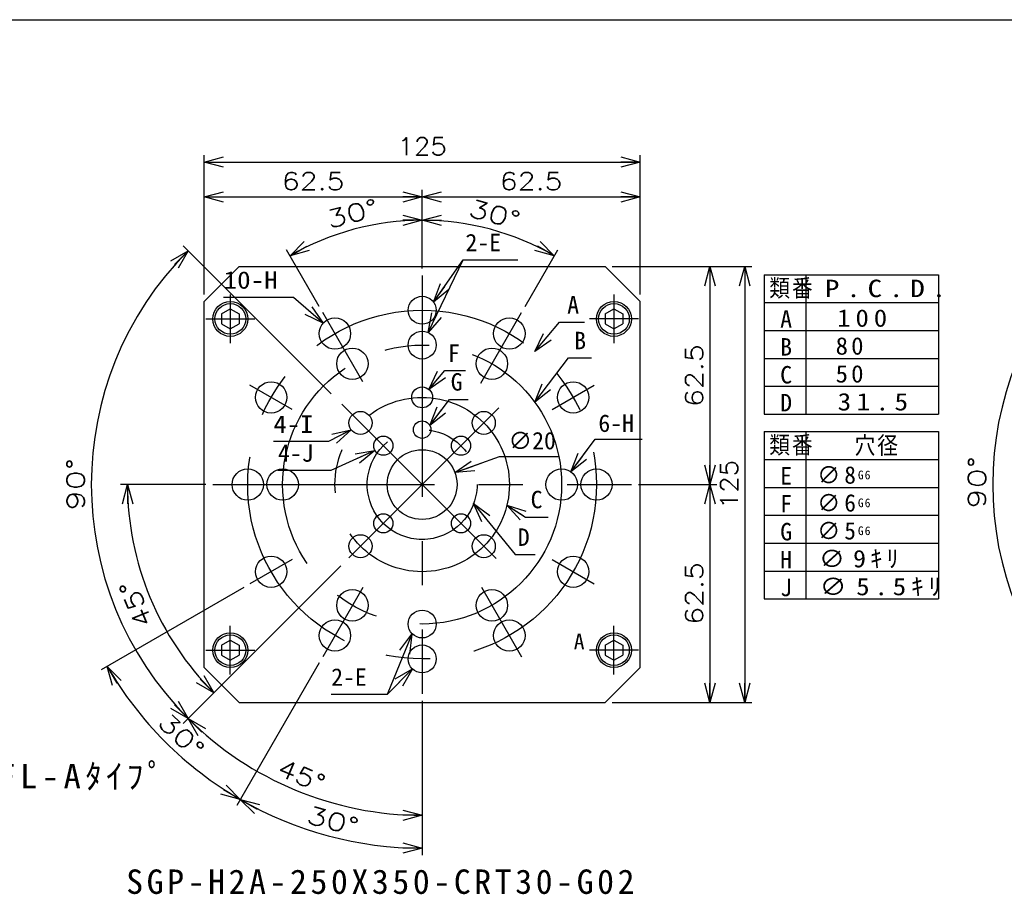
# Model space of a CAD drawing. Extents: x 0 to 564, y 0 to 400.
# Tile 9 of 10: x 281 to 422, y 275 to 400. Entities that reach past the tile are written whole.
import ezdxf

# ---------------------------------------------------------------- set-up
doc = ezdxf.new("R2010")
doc.units = 0
doc.linetypes.add('CENTER', pattern=[50.8, 31.75, -6.35, 6.35, -6.35])
doc.layers.get('0').update_dxf_attribs({"linetype": 'CONTINUOUS'})
doc.layers.get('DEFPOINTS').update_dxf_attribs({"linetype": 'CONTINUOUS'})
doc.layers.add('寸法線', color=11, linetype='CONTINUOUS')
doc.layers.add('支柱A', color=10, linetype='CONTINUOUS')
doc.styles.add('MX_DIMTXSTY_2', font='txt.sh', dxfattribs={"width": 1.2, "bigfont": 'extfont'})
doc.styles.add('MX_DIMTXSTY_3', font='txt.sh', dxfattribs={"width": 1.1, "bigfont": 'extfont'})
doc.styles.add('MX_DIMTXSTY_6', font='txt.sh', dxfattribs={"width": 1.35, "bigfont": 'extfont'})
doc.styles.add('MX_DIMTXSTY_7', font='txt.sh', dxfattribs={"width": 1.25, "bigfont": 'extfont'})
doc.styles.add('MX_NOTE_STANDARD', font='txt.sh', dxfattribs={"bigfont": 'extfont'})
doc.dimstyles.new('MXDIMSTYLE', dxfattribs={"dimtxt": 3, "dimasz": 2.5, "dimexe": 1, "dimexo": 1, "dimgap": 1, "dimtad": 1, "dimdsep": 46, "dimtxsty": 'MX_NOTE_STANDARD', "dimblk1": 'OPEN30', "dimblk2": 'OPEN30', "dimsah": 1, "dimcen": 2.5, "dimadec": 0, "dimazin": 0, "dimtfac": 1, "dimtmove": 0, "dimatfit": 3, "dimldrblk": 'OPEN30', "dimfxl": 1, "dimtzin": 0, "dimarcsym": 0})

# ---------------------------------------------------------------- blocks, each defined once
blk = doc.blocks.new('_OPEN30')
at = {"color": 0, "linetype": 'ByBlock', "lineweight": -2}
for p, q in [((-1, 0.267949), (0, 0)), ((0, 0), (-1, -0.267949)), ((0, 0), (-1, 0))]:
    blk.add_line(p, q, dxfattribs=at)
blk = doc.blocks.new('*D14')
at = {"color": 22, "linetype": 'CONTINUOUS'}
for p, q in [((359.561869, 335.150496), (363.042323, 339.865718)), ((363.042323, 339.865718), (369.790441, 339.865718)), ((359.561869, 335.150496), (361.937354, 338.368736))]:
    blk.add_line(p, q, dxfattribs=at)
at = {"layer": 'DEFPOINTS', "color": 0, "linetype": 'CONTINUOUS'}
for p in [(359.561869, 335.150496), (356.889449, 331.529975)]:
    blk.add_point(p, dxfattribs=at)
at = {"color": 22, "linetype": 'CONTINUOUS', "xscale": 2.77, "yscale": 2.77, "zscale": 2.77, "rotation": 233.567795}
blk.add_blockref('_OPEN30', (359.561869, 335.150496), dxfattribs=at)
at = {"color": 22, "linetype": 'CONTINUOUS', "insert": (366.040441, 342.115718), "char_height": 2.5, "attachment_point": 5, "line_spacing_factor": 0.72}
blk.add_mtext('\\A1;6-H', dxfattribs=at)
blk = doc.blocks.new('_NONE')
at = {"color": 0, "linetype": 'ByBlock', "lineweight": -2}
blk.add_circle((0, 0), 0.25, dxfattribs=at)
blk = doc.blocks.new('*D17')
at = {"color": 22, "linetype": 'CONTINUOUS'}
for p, q in [((342.924846, 335.048346), (349.293998, 337.363473)), ((342.924846, 335.048346), (346.684196, 336.414834)), ((349.293998, 337.363473), (357.745218, 337.363473))]:
    blk.add_line(p, q, dxfattribs=at)
at = {"layer": 'DEFPOINTS', "color": 0, "linetype": 'CONTINUOUS'}
for p in [(342.924846, 335.048346), (333.526472, 331.632126)]:
    blk.add_point(p, dxfattribs=at)
at = {"color": 22, "linetype": 'CONTINUOUS', "xscale": 2.77, "yscale": 2.77, "zscale": 2.77, "rotation": 199.975728}
blk.add_blockref('_OPEN30', (342.924846, 335.048346), dxfattribs=at)
at = {"color": 22, "linetype": 'CONTINUOUS', "insert": (353.995218, 339.613473), "char_height": 2.5, "attachment_point": 5, "line_spacing_factor": 0.72}
blk.add_mtext('\\A1;∅20', dxfattribs=at)
blk = doc.blocks.new('*D23')
at = {"color": 22, "linetype": 'CONTINUOUS'}
for p, q in [((338.225659, 365.590236), (338.225659, 375.590236)), ((369.475659, 360.590236), (369.475659, 375.590236)), ((338.225659, 374.590236), (369.475659, 374.590236))]:
    blk.add_line(p, q, dxfattribs=at)
at = {"layer": 'DEFPOINTS', "color": 0, "linetype": 'CONTINUOUS'}
for p in [(369.475659, 374.590236), (338.225659, 364.590236), (369.475659, 359.590236)]:
    blk.add_point(p, dxfattribs=at)
at = {"color": 22, "linetype": 'CONTINUOUS', "xscale": 2.77, "yscale": 2.77, "zscale": 2.77, "rotation": 180}
blk.add_blockref('_OPEN30', (338.225659, 374.590236), dxfattribs=at)
at = {"color": 22, "linetype": 'CONTINUOUS', "xscale": 2.77, "yscale": 2.77, "zscale": 2.77}
blk.add_blockref('_OPEN30', (369.475659, 374.590236), dxfattribs=at)
at = {"color": 22, "linetype": 'CONTINUOUS', "insert": (353.850659, 376.840236), "char_height": 2.5, "attachment_point": 5, "line_spacing_factor": 0.72, "style": 'MX_DIMTXSTY_2'}
blk.add_mtext('\\A1;62.5', dxfattribs=at)
blk = doc.blocks.new('*D24')
at = {"color": 22, "linetype": 'CONTINUOUS'}
for p, q in [((370.475659, 333.340236), (380.475659, 333.340236)), ((379.475659, 333.340236), (379.475659, 302.090236)), ((365.475659, 302.090236), (380.475659, 302.090236))]:
    blk.add_line(p, q, dxfattribs=at)
at = {"layer": 'DEFPOINTS', "color": 0, "linetype": 'CONTINUOUS'}
for p in [(369.475659, 333.340236), (364.475659, 302.090236), (379.475659, 302.090236)]:
    blk.add_point(p, dxfattribs=at)
at = {"color": 22, "linetype": 'CONTINUOUS', "xscale": 2.77, "yscale": 2.77, "zscale": 2.77}
for p, rotation in [((379.475659, 333.340236), 90), ((379.475659, 302.090236), 270)]:
    blk.add_blockref('_OPEN30', p, dxfattribs=dict(at, rotation=rotation))
at = {"color": 22, "linetype": 'CONTINUOUS', "insert": (377.225659, 317.715236), "char_height": 2.5, "attachment_point": 5, "rotation": 90, "line_spacing_factor": 0.72, "style": 'MX_DIMTXSTY_2'}
blk.add_mtext('\\A1;62.5', dxfattribs=at)
blk = doc.blocks.new('*D25')
at = {"color": 22, "linetype": 'CONTINUOUS'}
for p, q in [((365.475659, 364.590236), (380.475659, 364.590236)), ((379.475659, 364.590236), (379.475659, 333.340236)), ((369.225659, 333.340236), (380.475659, 333.340236))]:
    blk.add_line(p, q, dxfattribs=at)
at = {"layer": 'DEFPOINTS', "color": 0, "linetype": 'CONTINUOUS'}
for p in [(364.475659, 364.590236), (368.225659, 333.340236), (379.475659, 333.340236)]:
    blk.add_point(p, dxfattribs=at)
at = {"color": 22, "linetype": 'CONTINUOUS', "xscale": 2.77, "yscale": 2.77, "zscale": 2.77}
for p, rotation in [((379.475659, 364.590236), 90), ((379.475659, 333.340236), 270)]:
    blk.add_blockref('_OPEN30', p, dxfattribs=dict(at, rotation=rotation))
at = {"color": 22, "linetype": 'CONTINUOUS', "insert": (377.225659, 348.965236), "char_height": 2.5, "attachment_point": 5, "rotation": 90, "line_spacing_factor": 0.72, "style": 'MX_DIMTXSTY_2'}
blk.add_mtext('\\A1;62.5', dxfattribs=at)
blk = doc.blocks.new('*D26')
at = {"color": 22, "linetype": 'CONTINUOUS'}
for p, q in [((365.475659, 364.590236), (385.475659, 364.590236)), ((384.475659, 364.590236), (384.475659, 302.090236)), ((365.475659, 302.090236), (385.475659, 302.090236))]:
    blk.add_line(p, q, dxfattribs=at)
at = {"layer": 'DEFPOINTS', "color": 0, "linetype": 'CONTINUOUS'}
for p in [(364.475659, 364.590236), (364.475659, 302.090236), (384.475659, 302.090236)]:
    blk.add_point(p, dxfattribs=at)
at = {"color": 22, "linetype": 'CONTINUOUS', "xscale": 2.77, "yscale": 2.77, "zscale": 2.77}
for p, rotation in [((384.475659, 364.590236), 90), ((384.475659, 302.090236), 270)]:
    blk.add_blockref('_OPEN30', p, dxfattribs=dict(at, rotation=rotation))
at = {"color": 22, "linetype": 'CONTINUOUS', "insert": (382.225659, 333.340236), "char_height": 2.5, "attachment_point": 5, "rotation": 90, "line_spacing_factor": 0.72, "style": 'MX_DIMTXSTY_3'}
blk.add_mtext('\\A1;125', dxfattribs=at)
blk = doc.blocks.new('*D27')
at = {"color": 22, "linetype": 'CONTINUOUS'}
for p, q in [((306.975659, 360.590236), (306.975659, 375.590236)), ((338.225659, 364.340236), (338.225659, 375.590236)), ((306.975659, 374.590236), (338.225659, 374.590236))]:
    blk.add_line(p, q, dxfattribs=at)
at = {"layer": 'DEFPOINTS', "color": 0, "linetype": 'CONTINUOUS'}
for p in [(338.225659, 374.590236), (338.225659, 363.340236), (306.975659, 359.590236)]:
    blk.add_point(p, dxfattribs=at)
at = {"color": 22, "linetype": 'CONTINUOUS', "xscale": 2.77, "yscale": 2.77, "zscale": 2.77, "rotation": 180}
blk.add_blockref('_OPEN30', (306.975659, 374.590236), dxfattribs=at)
at = {"color": 22, "linetype": 'CONTINUOUS', "xscale": 2.77, "yscale": 2.77, "zscale": 2.77}
blk.add_blockref('_OPEN30', (338.225659, 374.590236), dxfattribs=at)
at = {"color": 22, "linetype": 'CONTINUOUS', "insert": (322.600659, 376.840236), "char_height": 2.5, "attachment_point": 5, "line_spacing_factor": 0.72, "style": 'MX_DIMTXSTY_2'}
blk.add_mtext('\\A1;62.5', dxfattribs=at)
blk = doc.blocks.new('*D28')
at = {"color": 22, "linetype": 'CONTINUOUS'}
for p, q in [((306.975659, 360.590236), (306.975659, 380.590236)), ((369.475659, 360.590236), (369.475659, 380.590236)), ((306.975659, 379.590236), (369.475659, 379.590236))]:
    blk.add_line(p, q, dxfattribs=at)
at = {"layer": 'DEFPOINTS', "color": 0, "linetype": 'CONTINUOUS'}
for p in [(369.475659, 379.590236), (306.975659, 359.590236), (369.475659, 359.590236)]:
    blk.add_point(p, dxfattribs=at)
at = {"color": 22, "linetype": 'CONTINUOUS', "xscale": 2.77, "yscale": 2.77, "zscale": 2.77, "rotation": 180}
blk.add_blockref('_OPEN30', (306.975659, 379.590236), dxfattribs=at)
at = {"color": 22, "linetype": 'CONTINUOUS', "xscale": 2.77, "yscale": 2.77, "zscale": 2.77}
blk.add_blockref('_OPEN30', (369.475659, 379.590236), dxfattribs=at)
at = {"color": 22, "linetype": 'CONTINUOUS', "insert": (338.225659, 381.840236), "char_height": 2.5, "attachment_point": 5, "line_spacing_factor": 0.72, "style": 'MX_DIMTXSTY_3'}
blk.add_mtext('\\A1;125', dxfattribs=at)
blk = doc.blocks.new('*D29')
at = {"color": 22, "linetype": 'CONTINUOUS'}
for p, q in [((325.204351, 346.361543), (303.982554, 367.58334)), ((321.255097, 316.369674), (303.982554, 299.097131))]:
    blk.add_line(p, q, dxfattribs=at)
blk.add_arc((338.225659, 333.340236), 47.427063, 135, 225, dxfattribs=at)
at = {"layer": 'DEFPOINTS', "color": 0, "linetype": 'CONTINUOUS'}
for p in [(325.911458, 345.654436), (290.798596, 333.340236), (338.225659, 333.340236), (321.962204, 317.076781)]:
    blk.add_point(p, dxfattribs=at)
at = {"color": 22, "linetype": 'CONTINUOUS', "xscale": 2.77, "yscale": 2.77, "zscale": 2.77}
for p, rotation in [((304.689661, 366.876234), 45), ((304.689661, 299.804238), 315)]:
    blk.add_blockref('_OPEN30', p, dxfattribs=dict(at, rotation=rotation))
at = {"color": 22, "linetype": 'CONTINUOUS', "insert": (288.548617, 333.385994), "char_height": 2.5, "attachment_point": 5, "rotation": 89.9472306, "line_spacing_factor": 0.72, "style": 'MX_DIMTXSTY_6'}
blk.add_mtext('\\A1;90°', dxfattribs=at)
blk = doc.blocks.new('*D30')
at = {"color": 22, "linetype": 'CONTINUOUS'}
for p, q in [((307.225659, 333.340236), (294.985684, 333.340236)), ((326.584333, 321.69891), (307.65038, 302.764957))]:
    blk.add_line(p, q, dxfattribs=at)
blk.add_arc((338.225659, 333.340236), 42.239974, 180, 225, dxfattribs=at)
at = {"layer": 'DEFPOINTS', "color": 0, "linetype": 'CONTINUOUS'}
for p in [(308.225659, 333.340236), (338.225659, 333.340236), (327.29144, 322.406016), (299.201011, 317.175697)]:
    blk.add_point(p, dxfattribs=at)
at = {"color": 22, "linetype": 'CONTINUOUS', "xscale": 2.77, "yscale": 2.77, "zscale": 2.77}
for p, rotation in [((295.985684, 333.340236), 90), ((308.357486, 303.472063), 315)]:
    blk.add_blockref('_OPEN30', p, dxfattribs=dict(at, rotation=rotation))
at = {"color": 22, "linetype": 'CONTINUOUS', "insert": (297.160132, 316.223566), "char_height": 2.5, "attachment_point": 5, "rotation": 112.62703573, "line_spacing_factor": 0.72, "style": 'MX_DIMTXSTY_7'}
blk.add_mtext('\\A1;45°', dxfattribs=at)
blk = doc.blocks.new('*D31')
at = {"color": 22, "linetype": 'CONTINUOUS'}
for p, q in [((338.225659, 364.340236), (338.225659, 372.228735)), ((323.475659, 358.887985), (318.781409, 367.018664))]:
    blk.add_line(p, q, dxfattribs=at)
blk.add_arc((338.225659, 333.340236), 37.888499, 90, 120, dxfattribs=at)
at = {"layer": 'DEFPOINTS', "color": 0, "linetype": 'CONTINUOUS'}
for p in [(328.419394, 369.937716), (338.225659, 363.340236), (323.975659, 358.02196), (338.225659, 333.340236)]:
    blk.add_point(p, dxfattribs=at)
at = {"color": 22, "linetype": 'CONTINUOUS', "xscale": 2.77, "yscale": 2.77, "zscale": 2.77}
blk.add_blockref('_OPEN30', (338.225659, 371.228735), dxfattribs=at)
at = {"color": 22, "linetype": 'CONTINUOUS', "xscale": 2.77, "yscale": 2.77, "zscale": 2.77, "rotation": 210}
blk.add_blockref('_OPEN30', (319.281409, 366.152639), dxfattribs=at)
at = {"color": 22, "linetype": 'CONTINUOUS', "insert": (328.22444, 372.212781), "char_height": 2.5, "attachment_point": 5, "rotation": 14.42828814, "line_spacing_factor": 0.72, "style": 'MX_DIMTXSTY_6'}
blk.add_mtext('\\A1;30°', dxfattribs=at)
blk = doc.blocks.new('*D32')
at = {"color": 22, "linetype": 'CONTINUOUS'}
for p, q in [((338.225659, 364.340236), (338.225659, 372.228735)), ((352.975659, 358.887985), (357.669909, 367.018664))]:
    blk.add_line(p, q, dxfattribs=at)
blk.add_arc((338.225659, 333.340236), 37.888499, 60, 90, dxfattribs=at)
at = {"layer": 'DEFPOINTS', "color": 0, "linetype": 'CONTINUOUS'}
for p in [(348.031924, 369.937716), (338.225659, 363.340236), (352.475659, 358.02196), (338.225659, 333.340236)]:
    blk.add_point(p, dxfattribs=at)
at = {"color": 22, "linetype": 'CONTINUOUS', "xscale": 2.77, "yscale": 2.77, "zscale": 2.77}
for p, rotation in [((338.225659, 371.228735), 180), ((357.169909, 366.152639), 330)]:
    blk.add_blockref('_OPEN30', p, dxfattribs=dict(at, rotation=rotation))
at = {"color": 22, "linetype": 'CONTINUOUS', "insert": (348.614267, 372.111049), "char_height": 2.5, "attachment_point": 5, "rotation": 345.00000507, "line_spacing_factor": 0.72, "style": 'MX_DIMTXSTY_6'}
blk.add_mtext('\\A1;30°', dxfattribs=at)
blk = doc.blocks.new('*D33')
at = {"color": 22, "linetype": 'CONTINUOUS'}
for p, q in [((321.255097, 316.369674), (303.982554, 299.097131)), ((338.225659, 302.340237), (338.225659, 284.913172))]:
    blk.add_line(p, q, dxfattribs=at)
blk.add_arc((338.225659, 333.340236), 47.427063, 225, 270, dxfattribs=at)
at = {"layer": 'DEFPOINTS', "color": 0, "linetype": 'CONTINUOUS'}
for p in [(338.225659, 333.340236), (321.962204, 317.076781), (338.225659, 303.340237), (320.076107, 289.523343)]:
    blk.add_point(p, dxfattribs=at)
at = {"color": 22, "linetype": 'CONTINUOUS', "xscale": 2.77, "yscale": 2.77, "zscale": 2.77, "rotation": 135}
blk.add_blockref('_OPEN30', (304.689661, 299.804238), dxfattribs=at)
at = {"color": 22, "linetype": 'CONTINUOUS', "xscale": 2.77, "yscale": 2.77, "zscale": 2.77}
blk.add_blockref('_OPEN30', (338.225659, 285.913172), dxfattribs=at)
at = {"color": 22, "linetype": 'CONTINUOUS', "insert": (320.937146, 291.602071), "char_height": 2.5, "attachment_point": 5, "rotation": 337.50003314, "line_spacing_factor": 0.72, "style": 'MX_DIMTXSTY_7'}
blk.add_mtext('\\A1;45°', dxfattribs=at)
blk = doc.blocks.new('*D34')
at = {"color": 22, "linetype": 'CONTINUOUS'}
for p, q in [((312.677911, 318.590236), (292.205865, 306.770695)), ((323.47566, 307.792488), (311.656119, 287.320442))]:
    blk.add_line(p, q, dxfattribs=at)
blk.add_arc((338.225659, 333.340236), 52.13908, 210, 240, dxfattribs=at)
at = {"layer": 'DEFPOINTS', "color": 0, "linetype": 'CONTINUOUS'}
for p in [(338.225659, 333.340236), (313.543936, 319.090236), (323.97566, 308.658513), (301.357761, 296.472338)]:
    blk.add_point(p, dxfattribs=at)
at = {"color": 22, "linetype": 'CONTINUOUS', "xscale": 2.77, "yscale": 2.77, "zscale": 2.77}
for p, rotation in [((293.071891, 307.270695), 120), ((312.156119, 288.186467), 330)]:
    blk.add_blockref('_OPEN30', p, dxfattribs=dict(at, rotation=rotation))
at = {"color": 22, "linetype": 'CONTINUOUS', "insert": (303.690861, 297.336513), "char_height": 2.5, "attachment_point": 5, "rotation": 316.19294682, "line_spacing_factor": 0.72, "style": 'MX_DIMTXSTY_6'}
blk.add_mtext('\\A1;30°', dxfattribs=at)
blk = doc.blocks.new('*D35')
at = {"color": 22, "linetype": 'CONTINUOUS'}
for p, q in [((323.47566, 307.792488), (311.656119, 287.320442)), ((338.225659, 302.340237), (338.225659, 280.201155))]:
    blk.add_line(p, q, dxfattribs=at)
blk.add_arc((338.225659, 333.340236), 52.13908, 240, 270, dxfattribs=at)
at = {"layer": 'DEFPOINTS', "color": 0, "linetype": 'CONTINUOUS'}
for p in [(338.225659, 333.340236), (323.97566, 308.658513), (338.225659, 303.340237), (324.731072, 282.977751)]:
    blk.add_point(p, dxfattribs=at)
at = {"color": 22, "linetype": 'CONTINUOUS', "xscale": 2.77, "yscale": 2.77, "zscale": 2.77, "rotation": 150}
blk.add_blockref('_OPEN30', (312.156119, 288.186467), dxfattribs=at)
at = {"color": 22, "linetype": 'CONTINUOUS', "xscale": 2.77, "yscale": 2.77, "zscale": 2.77}
blk.add_blockref('_OPEN30', (338.225659, 281.201155), dxfattribs=at)
at = {"color": 22, "linetype": 'CONTINUOUS', "insert": (325.420435, 285.122536), "char_height": 2.5, "attachment_point": 5, "rotation": 345.12719926, "line_spacing_factor": 0.72, "style": 'MX_DIMTXSTY_6'}
blk.add_mtext('\\A1;30°', dxfattribs=at)
blk = doc.blocks.new('*D37')
at = {"color": 22, "linetype": 'CONTINUOUS'}
for p, q in [((451.876415, 348.189479), (432.993464, 367.07243)), ((451.876415, 318.490992), (432.993464, 299.608041))]:
    blk.add_line(p, q, dxfattribs=at)
blk.add_arc((466.725659, 333.340236), 46.704527, 135, 225, dxfattribs=at)
at = {"layer": 'DEFPOINTS', "color": 0, "linetype": 'CONTINUOUS'}
for p in [(452.583522, 347.482373), (420.021132, 333.340236), (466.725659, 333.340236), (452.583522, 319.198099)]:
    blk.add_point(p, dxfattribs=at)
at = {"color": 22, "linetype": 'CONTINUOUS', "xscale": 2.77, "yscale": 2.77, "zscale": 2.77}
for p, rotation in [((433.700571, 366.365323), 45), ((433.700571, 300.315148), 315)]:
    blk.add_blockref('_OPEN30', p, dxfattribs=dict(at, rotation=rotation))
at = {"color": 22, "linetype": 'CONTINUOUS', "insert": (417.772192, 333.662408), "char_height": 2.5, "attachment_point": 5, "rotation": 89.62293362, "line_spacing_factor": 0.72, "style": 'MX_DIMTXSTY_6'}
blk.add_mtext('\\A1;90°', dxfattribs=at)

msp = doc.modelspace()

# ---------------------------------------------------------------- linework, layer by layer
at = {"layer": '寸法線', "color": 241, "linetype": 'CONTINUOUS'}
msp.add_line((0, 400), (564, 400), dxfattribs=at)
at = {"layer": '支柱A', "color": 254, "linetype": 'CONTINUOUS'}
for p, q in [((311.9757, 364.5902), (306.9757, 359.5902)), ((311.9757, 364.5902), (364.4757, 364.5902)), ((364.4757, 364.5902), (369.4757, 359.5902)), ((306.9757, 307.0902), (306.9757, 359.5902)), ((369.4757, 307.0902), (369.4757, 359.5902)), ((309.4757, 357.8119), (310.7257, 358.5336)), ((309.4757, 357.8119), (309.4757, 356.3685)), ((310.7257, 358.5336), (311.9757, 357.8119)), ((311.9757, 357.8119), (311.9757, 356.3685)), ((364.4757, 357.8119), (365.7257, 358.5336)), ((364.4757, 357.8119), (364.4757, 356.3685)), ((365.7257, 358.5336), (366.9757, 357.8119)), ((366.9757, 357.8119), (366.9757, 356.3685)), ((309.4757, 356.3685), (310.7257, 355.6469)), ((310.7257, 355.6469), (311.9757, 356.3685)), ((364.4757, 356.3685), (365.7257, 355.6469)), ((365.7257, 355.6469), (366.9757, 356.3685)), ((309.4757, 310.3119), (310.7257, 311.0336)), ((310.7257, 311.0336), (311.9757, 310.3119)), ((364.4757, 310.3119), (365.7257, 311.0336)), ((365.7257, 311.0336), (366.9757, 310.3119)), ((309.4757, 310.3119), (309.4757, 308.8685)), ((311.9757, 310.3119), (311.9757, 308.8685)), ((364.4757, 310.3119), (364.4757, 308.8685)), ((366.9757, 310.3119), (366.9757, 308.8685)), ((309.4757, 308.8685), (310.7257, 308.1469)), ((310.7257, 308.1469), (311.9757, 308.8685)), ((364.4757, 308.8685), (365.7257, 308.1469)), ((365.7257, 308.1469), (366.9757, 308.8685)), ((311.9757, 302.0902), (306.9757, 307.0902)), ((364.4757, 302.0902), (369.4757, 307.0902)), ((311.9757, 302.0902), (364.4757, 302.0902))]:
    msp.add_line(p, q, dxfattribs=at)
at = {"layer": '支柱A', "color": 22, "linetype": 'CENTER'}
for p, q in [((338.2257, 363.3402), (338.2257, 303.3402)), ((310.7257, 360.5902), (310.7257, 353.5902)), ((365.7257, 360.5902), (365.7257, 353.5902)), ((329.7224, 348.0683), (323.9757, 358.022)), ((346.6213, 347.8819), (352.4757, 358.022)), ((307.2257, 357.0902), (314.2257, 357.0902)), ((369.2257, 357.0902), (362.2257, 357.0902)), ((319.6061, 344.0902), (313.5439, 347.5902)), ((356.8452, 344.0902), (362.9074, 347.5902)), ((348.8233, 322.7426), (326.7223, 344.8436)), ((327.7251, 322.8397), (349.2345, 344.349)), ((308.2257, 333.3402), (368.2257, 333.3402)), ((319.6061, 322.5902), (313.5439, 319.0902)), ((356.8452, 322.5902), (362.9074, 319.0902)), ((329.6984, 318.5707), (323.9757, 308.6585)), ((346.7223, 318.6237), (352.4757, 308.6585)), ((310.7257, 306.0902), (310.7257, 313.0902)), ((365.7257, 306.0902), (365.7257, 313.0902)), ((307.2257, 309.5902), (314.2257, 309.5902)), ((369.2257, 309.5902), (362.2257, 309.5902))]:
    msp.add_line(p, q, dxfattribs=at)
at = {"layer": '支柱A', "color": 7, "linetype": 'CONTINUOUS'}
for p, q in [((387.2468, 363.4291), (387.2468, 343.4291)), ((387.2468, 363.4291), (412.2468, 363.4291)), ((393.2468, 363.4291), (393.2468, 343.4291)), ((412.2468, 363.4291), (412.2468, 343.4291)), ((387.2468, 359.4291), (412.2468, 359.4291)), ((387.2468, 355.4291), (412.2468, 355.4291)), ((387.2468, 351.4291), (412.2468, 351.4291)), ((387.2468, 347.4291), (412.2468, 347.4291)), ((387.2468, 343.4291), (412.2468, 343.4291)), ((387.2468, 340.9291), (412.2468, 340.9291)), ((387.2468, 340.9291), (387.2468, 316.9291)), ((393.2468, 340.9291), (393.2468, 316.9291)), ((412.2468, 340.9291), (412.2468, 316.9291)), ((387.2468, 336.9291), (412.2468, 336.9291)), ((387.2468, 332.9291), (412.2468, 332.9291)), ((387.2468, 328.9291), (412.2468, 328.9291)), ((387.2468, 324.9291), (412.2468, 324.9291)), ((387.2468, 320.9291), (412.2468, 320.9291)), ((387.2468, 316.9291), (412.2468, 316.9291))]:
    msp.add_line(p, q, dxfattribs=at)
at = {"layer": '支柱A', "color": 254, "linetype": 'CONTINUOUS'}
for centre, radius in [((338.2257, 358.3402), 2), ((310.7257, 357.0902), 2.5), ((310.7257, 357.0902), 2.2), ((365.7257, 357.0902), 2.5), ((365.7257, 357.0902), 2.2), ((325.7257, 354.9909), 2.25), ((350.7257, 354.9909), 2.25), ((338.2257, 353.3402), 2), ((328.2257, 350.6607), 2.25), ((348.2257, 350.6607), 2.25), ((316.575, 345.8402), 2.25), ((338.2257, 345.8402), 1.5), ((359.8763, 345.8402), 2.25), ((329.3868, 342.1791), 1.65), ((347.0645, 342.1791), 1.65), ((338.2257, 341.2152), 1.25), ((332.6572, 338.9087), 1.375), ((343.7941, 338.9087), 1.375), ((338.2257, 333.3402), 5), ((313.2257, 333.3402), 2.25), ((318.2257, 333.3402), 2.25), ((358.2257, 333.3402), 2.25), ((363.2257, 333.3402), 2.25), ((332.6572, 327.7718), 1.375), ((343.7941, 327.7718), 1.375), ((329.3868, 324.5014), 1.65), ((347.0645, 324.5014), 1.65), ((316.575, 320.8402), 2.25), ((359.8763, 320.8402), 2.25), ((328.2257, 316.0197), 2.25), ((348.2257, 316.0197), 2.25), ((338.2257, 313.3402), 2), ((325.7257, 311.6896), 2.25), ((350.7257, 311.6896), 2.25), ((310.7257, 309.5902), 2.5), ((365.7257, 309.5902), 2.5), ((310.7257, 309.5902), 2.2), ((365.7257, 309.5902), 2.2), ((338.2257, 308.3402), 2)]:
    msp.add_circle(centre, radius, dxfattribs=at)
at = {"layer": '支柱A', "color": 22, "linetype": 'CENTER'}
for radius in [25, 20, 12.5, 7.875]:
    msp.add_circle((338.2257, 333.3402), radius, dxfattribs=at)

# ---------------------------------------------------------------- block references
at = {"layer": '支柱A', "color": 22, "linetype": 'CONTINUOUS', "xscale": 2.77, "yscale": 2.77, "zscale": 2.77}
for p, rotation in [((354.3819, 352.4184), 229.74067), ((339.1945, 346.9854), 229.769655), ((339.3162, 341.8262), 232.847948), ((328.0538, 341.2067), 27.670116), ((350.3753, 330.4016), 147.091127), ((336.8225, 306.9151), 45.445154)]:
    msp.add_blockref('_OPEN30', p, dxfattribs=dict(at, rotation=rotation))

# ---------------------------------------------------------------- texts
at = {"layer": '支柱A', "color": 22, "linetype": 'CONTINUOUS', "line_spacing_factor": 0.72}
for s, insert, char_height, attachment_point in [('\\A1;2-E', (344.4348, 368.0431), 2.5, 4), ('\\W1.142857;\\A1;10-H', (309.7519, 362.6502), 2.5, 4), ('\\A1;A', (359.0244, 359.1089), 2.5, 4), ('\\A1;B', (360.0272, 353.9899), 2.5, 4), ('\\A1;F', (341.933, 352.1794), 2.5, 4), ('\\A1;G', (342.3245, 348.0438), 2.5, 4), ('\\W1.125000;\\A1;4-I', (316.8973, 342.0011), 2.5, 4), ('\\A1;4-J', (317.5579, 337.8399), 2.5, 4), ('\\A1;C', (353.7778, 331.1713), 2.5, 4), ('\\A1;D', (351.9372, 325.8006), 2.5, 4), ('\\A1;2-E', (325.1808, 305.741), 2.5, 4), ('\\T1.253359;\\W1.044466;\\A1;※本図はFL-Aﾀｲﾌﾟ', (253.6364, 293.263), 3.5, 1), ('\\T1.216327;\\W1.013606;\\A1;SGP-H2A-250X350-CRT30-G02', (295.8005, 278.1435), 3.5, 1)]:
    msp.add_mtext(s, dxfattribs=dict(at, insert=insert, char_height=char_height, attachment_point=attachment_point))
at = {"layer": '支柱A', "color": 7, "linetype": 'CONTINUOUS', "char_height": 2.5, "attachment_point": 1, "line_spacing_factor": 0.72}
for s, insert in [('\\T1.095445;\\W0.912871;\\A1;類番', (387.9955, 362.7711)), ('\\T1.469694;\\W1.224745;\\A1;P.C.D.', (395.965, 362.7168)), ('\\T1.200000;\\A1;A', (389.5566, 358.3342)), ('\\T1.360672;\\W1.133893;\\A1;100', (397.7193, 358.4668)), ('\\T1.200000;\\A1;B', (389.5566, 354.3342)), ('\\T1.253359;\\W1.044466;\\A1;80', (397.5016, 354.4668)), ('\\T1.200000;\\A1;C', (389.5566, 350.3342)), ('\\T1.253359;\\W1.044466;\\A1;50', (397.5016, 350.4668)), ('\\T1.200000;\\A1;D', (389.5566, 346.3342)), ('\\T1.385641;\\W1.154701;\\A1;31.5', (397.7733, 346.4668)), ('\\T1.095445;\\W0.912871;\\A1;類番', (387.9955, 340.2711)), ('\\T1.095445;\\W0.912871;\\A1;穴径', (400.2249, 340.2168)), ('\\T1.200000;\\A1;E', (389.5566, 335.8342)), ('\\T1.172410;\\W0.977008;\\A1;∅8{\\A1;\\H0.50x;G6}{\\A1;\\H0.50x;\\S^ ;}', (394.8532, 335.9668)), ('\\T1.200000;\\A1;F', (389.5566, 331.8342)), ('\\T1.172410;\\W0.977008;\\A1;∅6{\\A1;\\H0.50x;G6}', (394.8532, 331.9668)), ('\\T1.200000;\\A1;G', (389.5566, 327.8342)), ('\\T1.172410;\\W0.977008;\\A1;∅5{\\A1;\\H0.50x;G6}', (394.8532, 327.9668)), ('\\T1.200000;\\A1;H', (389.5566, 323.8342)), ('\\T1.312660;\\W1.093884;\\A1;∅9ｷﾘ', (395.1189, 323.9668)), ('\\T1.200000;\\A1;J', (389.5566, 319.8342)), ('\\T1.359286;\\W1.132738;\\A1;∅5.5ｷﾘ', (395.2163, 319.9668))]:
    msp.add_mtext(s, dxfattribs=dict(at, insert=insert))
at = {"layer": '支柱A', "color": 230, "linetype": 'CONTINUOUS', "insert": (359.9685, 311.9739), "char_height": 2.25, "attachment_point": 1, "line_spacing_factor": 0.72}
msp.add_mtext('\\T1.200000;\\A1;A', dxfattribs=at)

# ---------------------------------------------------------------- dimensions: what is measured, and where the dimension line sits
at = {"layer": '支柱A', "color": 22, "linetype": 'CONTINUOUS'}
for base, p1, p2, override, picture, middle in [((369.4757, 379.5902), (306.9757, 359.5902), (369.4757, 359.5902), {"dimtxt": 2.5, "dimasz": 2.77, "dimlfac": 2, "dimtxsty": 'MX_DIMTXSTY_3', "dimtzin": 8}, '*D28', (338.2257, 379.5902)), ((338.2257, 374.5902), (306.9757, 359.5902), (338.2257, 363.3402), {"dimtxt": 2.5, "dimasz": 2.77, "dimlfac": 2, "dimtxsty": 'MX_DIMTXSTY_2', "dimtzin": 8}, '*D27', (322.6007, 374.5902)), ((369.4757, 374.5902), (338.2257, 364.5902), (369.4757, 359.5902), {"dimtxt": 2.5, "dimasz": 2.77, "dimlfac": 2, "dimtxsty": 'MX_DIMTXSTY_2', "dimtzin": 8}, '*D23', (353.8507, 374.5902))]:
    dim = msp.add_linear_dim(base=base, p1=p1, p2=p2, text='\\A1;<>', dimstyle='MXDIMSTYLE', override=override, dxfattribs=at)
    dim.commit()
    dim.dimension.update_dxf_attribs({"geometry": picture, "text_midpoint": middle, "dimtype": 128})
for base, center, p1, p2, override, picture, middle in [((328.4194, 369.9377), (338.2257, 333.3402), (338.2257, 363.3402), (323.9757, 358.022), {"dimtxt": 2.5, "dimasz": 2.77, "dimtxsty": 'MX_DIMTXSTY_6', "dimadec": 2, "dimazin": 2, "dimtzin": 8}, '*D31', (328.7851, 370.0337)), ((348.0319, 369.9377), (338.2257, 333.3402), (352.4757, 358.022), (338.2257, 363.3402), {"dimtxt": 2.5, "dimasz": 2.77, "dimtxsty": 'MX_DIMTXSTY_6', "dimadec": 2, "dimazin": 2, "dimtzin": 8}, '*D32', (348.0319, 369.9377)), ((290.7986, 333.3402), (338.2257, 333.3402), (325.9115, 345.6544), (321.9622, 317.0768), {"dimtxt": 2.5, "dimasz": 2.77, "dimtxsty": 'MX_DIMTXSTY_6', "dimadec": 2, "dimazin": 2, "dimtzin": 8}, '*D29', (290.7986, 333.3839)), ((420.0211, 333.3402), (466.7257, 333.3402), (452.5835, 347.4824), (452.5835, 319.1981), {"dimtxt": 2.5, "dimasz": 2.77, "dimtxsty": 'MX_DIMTXSTY_6', "dimadec": 2, "dimazin": 2, "dimtzin": 8}, '*D37', (420.0221, 333.6476)), ((301.3578, 296.4723), (338.2257, 333.3402), (313.5439, 319.0902), (323.9757, 308.6585), {"dimtxt": 2.5, "dimasz": 2.77, "dimtxsty": 'MX_DIMTXSTY_6', "dimadec": 2, "dimazin": 2, "dimtzin": 8}, '*D34', (302.1333, 295.7127)), ((299.201, 317.1757), (338.2257, 333.3402), (308.2257, 333.3402), (327.2914, 322.406), {"dimtxt": 2.5, "dimasz": 2.77, "dimtxsty": 'MX_DIMTXSTY_7', "dimadec": 2, "dimazin": 2, "dimtzin": 8}, '*D30', (299.2369, 317.0892)), ((320.0761, 289.5233), (338.2257, 333.3402), (321.9622, 317.0768), (338.2257, 303.3402), {"dimtxt": 2.5, "dimasz": 2.77, "dimtxsty": 'MX_DIMTXSTY_7', "dimadec": 2, "dimazin": 2, "dimtzin": 8}, '*D33', (320.0761, 289.5233)), ((324.7311, 282.9778), (338.2257, 333.3402), (323.9757, 308.6585), (338.2257, 303.3402), {"dimtxt": 2.5, "dimasz": 2.77, "dimtxsty": 'MX_DIMTXSTY_6', "dimadec": 2, "dimazin": 2, "dimtzin": 8}, '*D35', (324.8429, 282.9479))]:
    dim = msp.add_angular_dim_3p(base=base, center=center, p1=p1, p2=p2, text='\\A1;<>', dimstyle='MXDIMSTYLE', override=override, dxfattribs=at)
    dim.commit()
    dim.dimension.update_dxf_attribs({"geometry": picture, "text_midpoint": middle, "dimtype": 133})
for base, p1, p2, override, picture, middle in [((379.4757, 333.3402), (364.4757, 364.5902), (368.2257, 333.3402), {"dimtxt": 2.5, "dimasz": 2.77, "dimlfac": 2, "dimtxsty": 'MX_DIMTXSTY_2', "dimtzin": 8}, '*D25', (379.4757, 348.9652)), ((384.4757, 302.0902), (364.4757, 364.5902), (364.4757, 302.0902), {"dimtxt": 2.5, "dimasz": 2.77, "dimlfac": 2, "dimtxsty": 'MX_DIMTXSTY_3', "dimtzin": 8}, '*D26', (384.4757, 333.3402)), ((379.4757, 302.0902), (369.4757, 333.3402), (364.4757, 302.0902), {"dimtxt": 2.5, "dimasz": 2.77, "dimlfac": 2, "dimtxsty": 'MX_DIMTXSTY_2', "dimtzin": 8}, '*D24', (379.4757, 317.7152))]:
    dim = msp.add_linear_dim(base=base, p1=p1, p2=p2, angle=90, text='\\A1;<>', dimstyle='MXDIMSTYLE', override=override, dxfattribs=at)
    dim.commit()
    dim.dimension.update_dxf_attribs({"geometry": picture, "text_midpoint": middle, "dimtype": 128})
for p1, p2, text, override, picture, middle in [((356.8894, 331.53), (359.5619, 335.1505), '\\A1;6-H', {"dimtxt": 2.5, "dimasz": 2.77, "dimtih": 1, "dimtoh": 1, "dimblk1": 'NONE', "dimcen": 0, "dimtofl": 0}, '*D14', (366.0404, 339.8657)), ((333.5265, 331.6321), (342.9248, 335.0483), '\\A1;<>', {"dimtxt": 2.5, "dimasz": 2.77, "dimtih": 1, "dimtoh": 1, "dimlfac": 2, "dimblk1": 'NONE', "dimcen": 0, "dimtofl": 0, "dimtzin": 8}, '*D17', (353.9952, 337.3635))]:
    dim = msp.add_diameter_dim_2p(p1=p1, p2=p2, text=text, dimstyle='MXDIMSTYLE', override=override, dxfattribs=at)
    dim.commit()
    dim.dimension.update_dxf_attribs({"geometry": picture, "text_midpoint": middle, "dimtype": 131})

# ---------------------------------------------------------------- leaders
at = {"layer": '支柱A', "color": 7, "linetype": 'CONTINUOUS'}
msp.add_leader([(339.0951, 355.1414), (344.1161, 365.5431)], dimstyle='MXDIMSTYLE', override={"dimasz": 2.77}, dxfattribs=at)
at = {"layer": '支柱A', "color": 22, "linetype": 'CONTINUOUS'}
for points in [[(339.8728, 359.4747), (344.1161, 365.5431), (351.9348, 365.5431)], [(324.0257, 356.4649), (319.7757, 360.1502), (309.7519, 360.1502)], [(354.3657, 345.1513), (359.1911, 351.4899), (362.5272, 351.4899)], [(331.464, 338.2253), (325.1267, 335.3399), (317.5579, 335.3399)], [(345.6095, 330.6025), (351.5571, 323.3006), (354.4372, 323.3006)], [(336.769, 311.8773), (333.205, 303.241)]]:
    msp.add_leader(points, dimstyle='MXDIMSTYLE', override={"dimasz": 2.77}, dxfattribs=at)
at = {"layer": '支柱A', "color": 22, "linetype": 'CONTINUOUS', "has_arrowhead": 0}
for points in [[(354.3819, 352.4184), (357.9305, 356.6089), (361.5244, 356.6089)], [(339.1945, 346.9854), (341.4735, 349.6794), (344.433, 349.6794)], [(339.3162, 341.8262), (342.1331, 345.5438), (344.8245, 345.5438)], [(328.0538, 341.2067), (324.801, 339.5011), (316.8973, 339.5011)], [(350.3753, 330.4016), (353.049, 328.6713), (356.2778, 328.6713)], [(336.8225, 306.9151), (333.205, 303.241), (325.1808, 303.241)]]:
    msp.add_leader(points, dimstyle='MXDIMSTYLE', override={"dimasz": 2.77}, dxfattribs=at)

doc.saveas('drawing.dxf')
